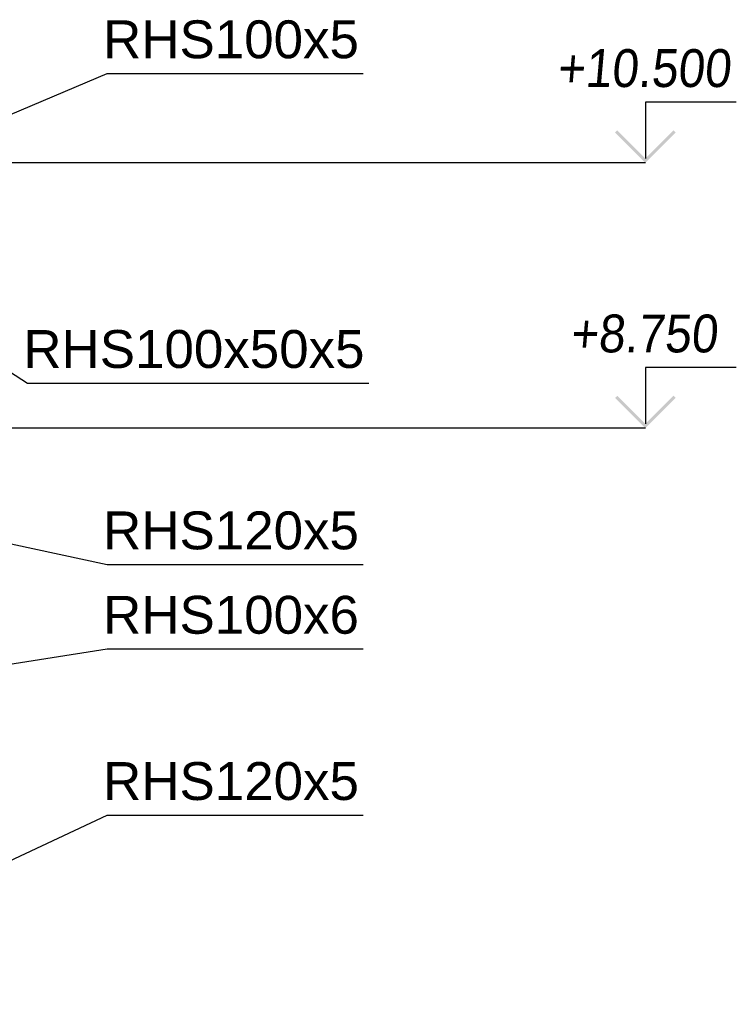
# Paper-space layout 'A0 Advance Steel' of a CAD drawing. Header units: millimetres. Extents: x 209 to 803, y 321 to 741.
# Tile 10 of 52: x 358 to 406, y 466 to 531. Entities that reach past the tile are written whole.
import ezdxf

# ---------------------------------------------------------------- set-up
doc = ezdxf.new("R2010")
doc.units = ezdxf.units.MM
doc.layers.get('0').update_dxf_attribs({"linetype": 'CONTINUOUS'})
doc.layers.add('AS_INS_ON', color=7, linetype='CONTINUOUS')
doc.styles.add('Arial', font='arial.ttf')
doc.styles.get("Standard").update_dxf_attribs({"font": 'arial.ttf', "width": 0.9, "oblique": 5})

psp = doc.layouts.new('A0 Advance Steel')

# ---------------------------------------------------------------- hatches: boundary and pattern name
at = {"layer": 'AS_INS_ON'}
for points in [[(397.869, 523.259), (397.727, 523.117), (399.727, 521.117), (401.727, 523.117), (401.586, 523.259), (399.727, 521.4)], [(397.869, 505.755), (397.727, 505.614), (399.727, 503.614), (401.727, 505.614), (401.586, 505.755), (399.727, 503.897)]]:
    psp.add_hatch(color=7, dxfattribs=at).paths.add_polyline_path(points)

# ---------------------------------------------------------------- linework, layer by layer
at = {"color": 7}
for points in [[(333.741, 514.107), (364.208, 527.016), (381.097, 527.016)], [(342.356, 517.314), (358.945, 506.589), (381.465, 506.589)], [(339.156, 500.016), (364.208, 494.626), (381.097, 494.626)], [(330.133, 483.7), (364.208, 489.058), (381.097, 489.058)], [(337.606, 465.616), (364.208, 478.092), (381.097, 478.092)]]:
    psp.add_lwpolyline(points, dxfattribs=at)
at = {"layer": 'AS_INS_ON', "color": 7}
for p, q in [((405.727, 525.117, -37364.029), (399.727, 525.117, -37364.029)), ((399.727, 525.117, -37364.029), (399.727, 521.4, -37364.029)), ((399.727, 521.117), (342.509, 521.117)), ((405.727, 507.614), (399.727, 507.614)), ((399.727, 507.614), (399.727, 503.897)), ((399.727, 503.614), (342.46, 503.614))]:
    psp.add_line(p, q, dxfattribs=at)

# ---------------------------------------------------------------- texts
at = {"color": 7, "style": 'Arial'}
for s, p in [('RHS100x5', (363.933, 528.016)), ('RHS100x50x5', (358.67, 507.589)), ('RHS120x5', (363.933, 495.626)), ('RHS100x6', (363.933, 490.058)), ('RHS120x5', (363.933, 479.092))]:
    psp.add_text(s, height=2.5, dxfattribs=at).set_placement(p)
at = {"layer": 'AS_INS_ON', "color": 7, "oblique": 5, "width": 0.9}
for s, p in [('+10.500', (393.879, 526.117)), ('+8.750', (394.753, 508.614))]:
    psp.add_text(s, height=2.5, dxfattribs=at).set_placement(p)

doc.saveas('drawing.dxf')
